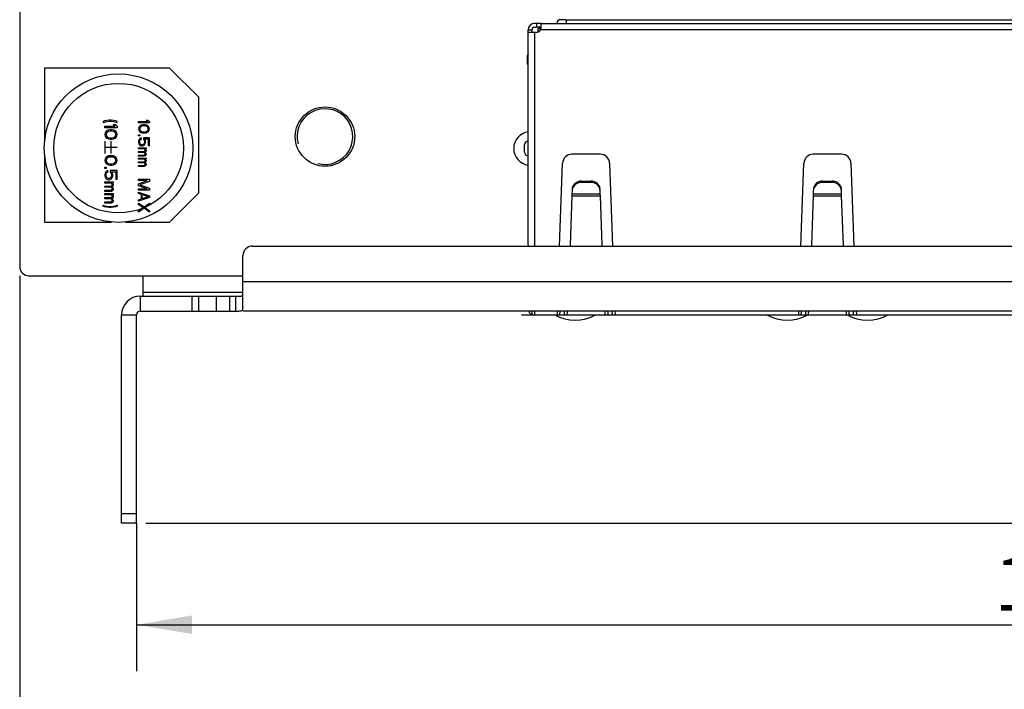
# Model space of a CAD drawing. Header units: millimetres. Extents: x 0 to 420, y 0 to 297.
# Tile 4 of 22: x 142 to 195, y 34 to 70. Entities that reach past the tile are written whole.
import ezdxf
from ezdxf.enums import TextEntityAlignment as Align

# ---------------------------------------------------------------- set-up
doc = ezdxf.new("R2010")
doc.units = ezdxf.units.MM
doc.header["$LTSCALE"] = 23.1
doc.layers.get('0').update_dxf_attribs({"linetype": 'CONTINUOUS'})
doc.layers.add('00_COMPONENTS', color=7, linetype='CONTINUOUS')
doc.layers.add('51__DRAFT_DIMS', color=7, linetype='CONTINUOUS')
doc.styles.get("Standard").update_dxf_attribs({"font": 'simfang.ttf'})
doc.dimstyles.new('DIMSTYLE_1', dxfattribs={"dimtxt": 3, "dimasz": 3, "dimexe": 2.5, "dimexo": 0.5, "dimgap": 0.75, "dimtad": 1, "dimdec": 1, "dimdsep": 46, "dimtxsty": 'STANDARD', "dimblk": '_FILLED', "dimblk1": '_FILLED', "dimblk2": '_FILLED', "dimcen": 0.09, "dimclrt": 3, "dimazin": 2, "dimtp": 0.5, "dimtm": 0.5, "dimtfac": 1, "dimtdec": 1, "dimtofl": 0, "dimtmove": 0, "dimatfit": 3, "dimldrblk": '_FILLED', "dimfxl": 1, "dimtolj": 1, "dimarcsym": 0})
doc.dimstyles.new('DIMSTYLE_2', dxfattribs={"dimtxt": 3, "dimasz": 3, "dimexe": 2.5, "dimexo": 0.5, "dimgap": 0.75, "dimtad": 1, "dimdsep": 46, "dimtxsty": 'STANDARD', "dimblk": '_FILLED', "dimblk1": '_FILLED', "dimblk2": '_FILLED', "dimcen": 0.09, "dimclrt": 3, "dimazin": 2, "dimtp": 0.3, "dimtm": 0.3, "dimtfac": 1, "dimtofl": 0, "dimtmove": 0, "dimatfit": 3, "dimldrblk": '_FILLED', "dimfxl": 1, "dimtolj": 1, "dimarcsym": 0})
doc.dimstyles.new('DIMSTYLE_3', dxfattribs={"dimtxt": 3, "dimasz": 3, "dimexe": 2.5, "dimexo": 0.5, "dimgap": 0.75, "dimtad": 1, "dimdsep": 46, "dimtxsty": 'STANDARD', "dimblk": '_FILLED', "dimblk1": '_FILLED', "dimblk2": '_FILLED', "dimcen": 0.09, "dimclrt": 3, "dimazin": 2, "dimtp": 0.5, "dimtm": 0.5, "dimtfac": 1, "dimtofl": 0, "dimtmove": 0, "dimatfit": 3, "dimldrblk": '_FILLED', "dimfxl": 1, "dimtolj": 1, "dimarcsym": 0})

# ---------------------------------------------------------------- blocks, each defined once
blk = doc.blocks.new('_FILLED')
at = {"color": 0, "linetype": 'ByBlock'}
blk.add_solid([(0, 0), (-1, 0.167), (-1, -0.167)], dxfattribs=at)
blk = doc.blocks.new('*D3')
at = {"layer": '51__DRAFT_DIMS', "color": 4}
for p, q in [((222.921, 224.182), (289.645, 224.182)), ((287.145, 224.182), (287.145, 133.692)), ((287.145, 43.202), (287.145, 133.692)), ((148.891, 43.202), (289.645, 43.202))]:
    blk.add_line(p, q, dxfattribs=at)
at = {"layer": '51__DRAFT_DIMS', "color": 4, "xscale": 3, "yscale": 3, "zscale": 3}
for p, rotation in [((287.145, 224.182), 90), ((287.145, 43.202), 270)]:
    blk.add_blockref('_FILLED', p, dxfattribs=dict(at, rotation=rotation))
at = {"layer": '51__DRAFT_DIMS', "color": 3}
blk.add_text('181', height=3, rotation=90, dxfattribs=at).set_placement((286.395, 133.692), align=Align.CENTER)
blk = doc.blocks.new('*D4')
at = {"layer": '51__DRAFT_DIMS', "color": 4}
for p, q in [((253.251, 114.632), (253.251, 35.228)), ((148.391, 43.202), (148.391, 35.228)), ((148.391, 37.728), (200.821, 37.728)), ((253.251, 37.728), (200.821, 37.728))]:
    blk.add_line(p, q, dxfattribs=at)
at = {"layer": '51__DRAFT_DIMS', "color": 4, "xscale": 3, "yscale": 3, "zscale": 3, "rotation": 180}
blk.add_blockref('_FILLED', (148.391, 37.728), dxfattribs=at)
at = {"layer": '51__DRAFT_DIMS', "color": 4, "xscale": 3, "yscale": 3, "zscale": 3}
blk.add_blockref('_FILLED', (253.251, 37.728), dxfattribs=at)
at = {"layer": '51__DRAFT_DIMS', "color": 3}
blk.add_text('104.86', height=3, dxfattribs=at).set_placement((200.821, 38.478), align=Align.CENTER)
blk = doc.blocks.new('*D5')
at = {"layer": '51__DRAFT_DIMS', "color": 4}
for p, q in [((253.251, 114.632), (253.251, 25.585)), ((142.101, 56.532), (142.101, 25.585)), ((142.101, 28.085), (197.676, 28.085)), ((253.251, 28.085), (197.676, 28.085))]:
    blk.add_line(p, q, dxfattribs=at)
at = {"layer": '51__DRAFT_DIMS', "color": 4, "xscale": 3, "yscale": 3, "zscale": 3, "rotation": 180}
blk.add_blockref('_FILLED', (142.101, 28.085), dxfattribs=at)
at = {"layer": '51__DRAFT_DIMS', "color": 4, "xscale": 3, "yscale": 3, "zscale": 3}
blk.add_blockref('_FILLED', (253.251, 28.085), dxfattribs=at)
at = {"layer": '51__DRAFT_DIMS', "color": 3}
blk.add_text('111.15', height=3, dxfattribs=at).set_placement((197.676, 28.835), align=Align.CENTER)
blk = doc.blocks.new('*D6')
at = {"layer": '51__DRAFT_DIMS', "color": 4}
for p, q in [((142.101, 56.532), (142.101, 14.118)), ((268.406, 54.489), (268.406, 14.118)), ((142.101, 16.618), (205.254, 16.618)), ((268.406, 16.618), (205.254, 16.618))]:
    blk.add_line(p, q, dxfattribs=at)
at = {"layer": '51__DRAFT_DIMS', "color": 4, "xscale": 3, "yscale": 3, "zscale": 3, "rotation": 180}
blk.add_blockref('_FILLED', (142.101, 16.618), dxfattribs=at)
at = {"layer": '51__DRAFT_DIMS', "color": 4, "xscale": 3, "yscale": 3, "zscale": 3}
blk.add_blockref('_FILLED', (268.406, 16.618), dxfattribs=at)
at = {"layer": '51__DRAFT_DIMS', "color": 3}
blk.add_text('126.3', height=3, dxfattribs=at).set_placement((205.254, 17.368), align=Align.CENTER)

msp = doc.modelspace()

# ---------------------------------------------------------------- linework, layer by layer
at = {"layer": '00_COMPONENTS', "color": 7}
for p, q in [((142.101, 109.291), (142.101, 57.032)), ((169.945, 70.132), (169.845, 70.132)), ((170.174, 70.132), (169.945, 70.132)), ((170.174, 70.132), (232.566, 70.132)), ((170.195, 69.9), (170.195, 70.118)), ((171.545, 70.332), (230.995, 70.332)), ((169.495, 58.208), (169.495, 69.782)), ((169.695, 69.768), (169.495, 69.768)), ((169.945, 69.65), (169.495, 69.65)), ((169.695, 69.782), (169.695, 69.768)), ((169.695, 69.768), (169.695, 69.65)), ((169.845, 69.932), (169.945, 69.932)), ((170.174, 69.932), (169.945, 69.932)), ((170.186, 69.832), (170.015, 69.832)), ((170.015, 69.832), (170.015, 69.661)), ((170.195, 69.877), (170.045, 69.877)), ((170.045, 69.877), (170.045, 69.832)), ((170.174, 69.932), (170.195, 69.932)), ((169.495, 68.492), (169.445, 68.372)), ((169.445, 68.372), (169.445, 67.932)), ((169.495, 67.932), (169.445, 67.932)), ((143.445, 67.728), (143.445, 63.789)), ((150.176, 67.728), (143.445, 67.728)), ((151.745, 66.159), (150.176, 67.728)), ((151.745, 60.997), (151.745, 66.159)), ((169.295, 63.192), (169.295, 63.592)), ((143.445, 63.031), (143.445, 59.428)), ((171.191, 58.132), (171.353, 62.6)), ((173.388, 63.082), (171.852, 63.082)), ((173.887, 62.6), (174.049, 58.132)), ((184.191, 58.132), (184.353, 62.6)), ((186.388, 63.082), (184.852, 63.082)), ((186.887, 62.6), (187.049, 58.132)), ((172.879, 61.564), (172.361, 61.564)), ((172.363, 61.632), (172.877, 61.632)), ((185.879, 61.564), (185.361, 61.564)), ((185.363, 61.632), (185.877, 61.632)), ((171.861, 61.11), (171.855, 60.938)), ((173.385, 60.938), (173.379, 61.11)), ((184.861, 61.11), (184.855, 60.938)), ((186.385, 60.938), (186.379, 61.11)), ((150.176, 59.428), (151.745, 60.997)), ((171.851, 60.845), (171.757, 58.189)), ((171.855, 60.938), (171.851, 60.845)), ((173.388, 60.845), (173.385, 60.938)), ((173.482, 58.189), (173.388, 60.845)), ((184.851, 60.845), (184.757, 58.189)), ((184.855, 60.938), (184.851, 60.845)), ((186.388, 60.845), (186.385, 60.938)), ((186.482, 58.189), (186.388, 60.845)), ((143.445, 59.428), (147.048, 59.428)), ((147.806, 59.428), (150.176, 59.428)), ((154.631, 58.132), (248.251, 58.132)), ((171.757, 58.189), (171.755, 58.132)), ((173.484, 58.132), (173.482, 58.189)), ((184.757, 58.189), (184.755, 58.132)), ((186.484, 58.132), (186.482, 58.189)), ((154.131, 54.746), (154.131, 57.632)), ((142.601, 56.532), (154.131, 56.532)), ((148.751, 55.432), (148.751, 56.532)), ((148.591, 55.432), (154.131, 55.432)), ((153.731, 55.432), (153.731, 54.632)), ((147.591, 43.202), (147.591, 54.432)), ((148.391, 43.202), (148.391, 54.432)), ((148.591, 54.632), (153.731, 54.632)), ((248.751, 54.632), (154.131, 54.632)), ((169.845, 54.632), (169.845, 54.449)), ((171.065, 54.632), (171.058, 54.449)), ((174.175, 54.632), (174.182, 54.449)), ((184.065, 54.632), (184.058, 54.449)), ((187.175, 54.632), (187.182, 54.449)), ((148.391, 43.202), (147.591, 43.202))]:
    msp.add_line(p, q, dxfattribs=at)
at = {"layer": '00_COMPONENTS', "color": 4}
for p, q in [((169.945, 70.132), (169.945, 69.932)), ((171.545, 70.332), (171.242, 70.332)), ((171.545, 70.332), (171.545, 70.132)), ((169.845, 69.65), (169.845, 58.132)), ((232.574, 69.782), (170.165, 69.782)), ((146.671, 64.874), (146.6, 64.846)), ((146.6, 64.846), (146.6, 64.79)), ((146.6, 64.79), (146.671, 64.818)), ((146.8, 64.901), (146.671, 64.874)), ((146.671, 64.818), (146.8, 64.846)), ((146.928, 64.915), (146.8, 64.901)), ((146.8, 64.846), (146.928, 64.86)), ((147.028, 64.915), (146.928, 64.915)), ((146.928, 64.86), (147.028, 64.86)), ((147.156, 64.901), (147.028, 64.915)), ((147.028, 64.86), (147.156, 64.846)), ((147.284, 64.874), (147.156, 64.901)), ((147.156, 64.846), (147.284, 64.818)), ((147.355, 64.846), (147.284, 64.874)), ((147.284, 64.818), (147.355, 64.79)), ((147.355, 64.79), (147.355, 64.846)), ((148.505, 64.842), (148.995, 64.842)), ((148.505, 64.768), (148.505, 64.842)), ((149.095, 64.768), (148.505, 64.768)), ((148.995, 64.842), (148.907, 64.915)), ((148.907, 64.915), (149.007, 64.915)), ((149.007, 64.915), (149.095, 64.842)), ((149.095, 64.842), (149.095, 64.768)), ((146.685, 64.594), (147.241, 64.594)), ((146.685, 64.511), (146.685, 64.594)), ((147.355, 64.511), (146.685, 64.511)), ((146.7, 64.231), (146.685, 64.148)), ((146.742, 64.301), (146.7, 64.231)), ((146.785, 64.343), (146.742, 64.301)), ((146.771, 64.218), (146.757, 64.148)), ((146.8, 64.259), (146.771, 64.218)), ((146.842, 64.371), (146.785, 64.343)), ((146.885, 64.315), (146.8, 64.259)), ((146.885, 64.385), (146.842, 64.371)), ((146.956, 64.399), (146.885, 64.385)), ((146.971, 64.329), (146.885, 64.315)), ((147.085, 64.399), (146.956, 64.399)), ((147.07, 64.329), (146.971, 64.329)), ((147.156, 64.315), (147.07, 64.329)), ((147.156, 64.385), (147.085, 64.399)), ((147.241, 64.594), (147.142, 64.678)), ((147.142, 64.678), (147.256, 64.678)), ((147.199, 64.371), (147.156, 64.385)), ((147.241, 64.259), (147.156, 64.315)), ((147.256, 64.343), (147.199, 64.371)), ((147.27, 64.218), (147.241, 64.259)), ((147.256, 64.678), (147.355, 64.594)), ((147.298, 64.301), (147.256, 64.343)), ((147.284, 64.148), (147.27, 64.218)), ((147.341, 64.231), (147.298, 64.301)), ((147.355, 64.148), (147.341, 64.231)), ((147.355, 64.594), (147.355, 64.511)), ((148.518, 64.522), (148.505, 64.448)), ((148.505, 64.448), (148.518, 64.375)), ((148.555, 64.584), (148.518, 64.522)), ((148.518, 64.375), (148.555, 64.313)), ((148.593, 64.62), (148.555, 64.584)), ((148.555, 64.313), (148.593, 64.276)), ((148.58, 64.51), (148.568, 64.448)), ((148.568, 64.448), (148.58, 64.387)), ((148.605, 64.547), (148.58, 64.51)), ((148.58, 64.387), (148.605, 64.35)), ((148.643, 64.645), (148.593, 64.62)), ((148.593, 64.276), (148.643, 64.252)), ((148.681, 64.596), (148.605, 64.547)), ((148.605, 64.35), (148.681, 64.301)), ((148.681, 64.657), (148.643, 64.645)), ((148.643, 64.252), (148.681, 64.239)), ((148.744, 64.67), (148.681, 64.657)), ((148.756, 64.608), (148.681, 64.596)), ((148.681, 64.301), (148.756, 64.289)), ((148.681, 64.239), (148.744, 64.227)), ((148.857, 64.67), (148.744, 64.67)), ((148.744, 64.227), (148.857, 64.227)), ((148.844, 64.608), (148.756, 64.608)), ((148.756, 64.289), (148.844, 64.289)), ((148.919, 64.596), (148.844, 64.608)), ((148.844, 64.289), (148.919, 64.301)), ((148.919, 64.657), (148.857, 64.67)), ((148.857, 64.227), (148.919, 64.239)), ((148.957, 64.645), (148.919, 64.657)), ((148.995, 64.547), (148.919, 64.596)), ((148.919, 64.301), (148.995, 64.35)), ((148.919, 64.239), (148.957, 64.252)), ((149.007, 64.62), (148.957, 64.645)), ((148.957, 64.252), (149.007, 64.276)), ((149.02, 64.51), (148.995, 64.547)), ((148.995, 64.35), (149.02, 64.387)), ((149.045, 64.584), (149.007, 64.62)), ((149.007, 64.276), (149.045, 64.313)), ((149.032, 64.448), (149.02, 64.51)), ((149.02, 64.387), (149.032, 64.448)), ((149.082, 64.522), (149.045, 64.584)), ((149.045, 64.313), (149.082, 64.375)), ((149.095, 64.448), (149.082, 64.522)), ((149.082, 64.375), (149.095, 64.448)), ((146.685, 64.148), (146.7, 64.064)), ((146.685, 63.785), (146.685, 63.115)), ((146.7, 64.064), (146.742, 63.994)), ((146.742, 63.994), (146.785, 63.952)), ((146.757, 64.148), (146.771, 64.078)), ((146.771, 64.078), (146.8, 64.036)), ((146.785, 63.952), (146.842, 63.924)), ((146.8, 64.036), (146.885, 63.98)), ((146.842, 63.924), (146.885, 63.91)), ((146.885, 63.98), (146.971, 63.966)), ((146.885, 63.91), (146.956, 63.896)), ((146.956, 63.896), (147.085, 63.896)), ((146.971, 63.966), (147.07, 63.966)), ((147.02, 63.785), (147.02, 63.115)), ((147.07, 63.966), (147.156, 63.98)), ((147.085, 63.896), (147.156, 63.91)), ((147.156, 63.98), (147.241, 64.036)), ((147.156, 63.91), (147.199, 63.924)), ((147.199, 63.924), (147.256, 63.952)), ((147.241, 64.036), (147.27, 64.078)), ((147.256, 63.952), (147.298, 63.994)), ((147.27, 64.078), (147.284, 64.148)), ((147.298, 63.994), (147.341, 64.064)), ((147.341, 64.064), (147.355, 64.148)), ((148.505, 64.129), (148.568, 64.129)), ((148.505, 64.067), (148.505, 64.129)), ((148.568, 64.067), (148.505, 64.067)), ((148.518, 63.846), (148.505, 63.785)), ((148.505, 63.785), (148.505, 63.711)), ((148.505, 63.711), (148.518, 63.649)), ((148.555, 63.908), (148.518, 63.846)), ((148.605, 63.944), (148.555, 63.908)), ((148.568, 64.129), (148.568, 64.067)), ((148.568, 63.785), (148.58, 63.834)), ((148.568, 63.711), (148.568, 63.785)), ((148.58, 63.662), (148.568, 63.711)), ((148.58, 63.834), (148.605, 63.871)), ((148.605, 63.625), (148.58, 63.662)), ((148.656, 63.969), (148.605, 63.944)), ((148.605, 63.871), (148.656, 63.895)), ((148.656, 63.895), (148.656, 63.969)), ((149.095, 63.969), (148.769, 63.969)), ((148.769, 63.969), (148.769, 63.883)), ((148.769, 63.883), (148.806, 63.834)), ((148.806, 63.662), (148.781, 63.625)), ((148.806, 63.834), (148.819, 63.785)), ((148.819, 63.711), (148.806, 63.662)), ((148.819, 63.785), (148.819, 63.711)), ((148.869, 63.846), (148.831, 63.908)), ((148.831, 63.908), (149.032, 63.908)), ((148.882, 63.785), (148.869, 63.846)), ((148.869, 63.649), (148.882, 63.711)), ((148.882, 63.711), (148.882, 63.785)), ((149.032, 63.908), (149.032, 63.551)), ((149.095, 63.551), (149.095, 63.969)), ((147.355, 63.45), (146.685, 63.45)), ((148.505, 63.428), (148.907, 63.428)), ((148.505, 63.367), (148.505, 63.428)), ((148.819, 63.367), (148.505, 63.367)), ((148.505, 63.231), (148.806, 63.231)), ((148.505, 63.17), (148.505, 63.231)), ((148.806, 63.17), (148.505, 63.17)), ((148.518, 63.649), (148.555, 63.588)), ((148.555, 63.588), (148.605, 63.551)), ((148.643, 63.6), (148.605, 63.625)), ((148.605, 63.551), (148.668, 63.526)), ((148.681, 63.588), (148.643, 63.6)), ((148.668, 63.526), (148.718, 63.526)), ((148.706, 63.588), (148.681, 63.588)), ((148.744, 63.6), (148.706, 63.588)), ((148.718, 63.526), (148.781, 63.551)), ((148.781, 63.625), (148.744, 63.6)), ((148.781, 63.551), (148.831, 63.588)), ((148.806, 63.231), (148.831, 63.244)), ((148.831, 63.158), (148.806, 63.17)), ((148.844, 63.342), (148.819, 63.367)), ((148.831, 63.588), (148.869, 63.649)), ((148.831, 63.244), (148.844, 63.256)), ((148.844, 63.145), (148.831, 63.158)), ((148.857, 63.305), (148.844, 63.342)), ((148.844, 63.256), (148.857, 63.281)), ((148.857, 63.121), (148.844, 63.145)), ((148.857, 63.281), (148.857, 63.305)), ((148.894, 63.219), (148.857, 63.182)), ((148.857, 63.182), (148.894, 63.145)), ((148.869, 63.367), (148.894, 63.342)), ((148.907, 63.367), (148.869, 63.367)), ((148.894, 63.342), (148.907, 63.305)), ((148.907, 63.256), (148.894, 63.219)), ((148.894, 63.145), (148.907, 63.109)), ((148.907, 63.428), (148.907, 63.367)), ((148.907, 63.305), (148.907, 63.256)), ((149.032, 63.551), (149.095, 63.551)), ((146.7, 62.836), (146.685, 62.752)), ((146.685, 62.752), (146.7, 62.668)), ((146.742, 62.905), (146.7, 62.836)), ((146.7, 62.668), (146.742, 62.598)), ((146.785, 62.947), (146.742, 62.905)), ((146.742, 62.598), (146.785, 62.556)), ((146.771, 62.822), (146.757, 62.752)), ((146.757, 62.752), (146.771, 62.682)), ((146.8, 62.864), (146.771, 62.822)), ((146.771, 62.682), (146.8, 62.64)), ((146.842, 62.975), (146.785, 62.947)), ((146.885, 62.919), (146.8, 62.864)), ((146.8, 62.64), (146.885, 62.584)), ((146.885, 62.989), (146.842, 62.975)), ((146.956, 63.003), (146.885, 62.989)), ((146.971, 62.933), (146.885, 62.919)), ((147.085, 63.003), (146.956, 63.003)), ((147.07, 62.933), (146.971, 62.933)), ((147.156, 62.919), (147.07, 62.933)), ((147.156, 62.989), (147.085, 63.003)), ((147.199, 62.975), (147.156, 62.989)), ((147.241, 62.864), (147.156, 62.919)), ((147.156, 62.584), (147.241, 62.64)), ((147.256, 62.947), (147.199, 62.975)), ((147.27, 62.822), (147.241, 62.864)), ((147.241, 62.64), (147.27, 62.682)), ((147.298, 62.905), (147.256, 62.947)), ((147.256, 62.556), (147.298, 62.598)), ((147.284, 62.752), (147.27, 62.822)), ((147.27, 62.682), (147.284, 62.752)), ((147.341, 62.836), (147.298, 62.905)), ((147.298, 62.598), (147.341, 62.668)), ((147.355, 62.752), (147.341, 62.836)), ((147.341, 62.668), (147.355, 62.752)), ((148.505, 63.035), (148.806, 63.035)), ((148.505, 62.973), (148.505, 63.035)), ((148.806, 62.973), (148.505, 62.973)), ((148.505, 62.875), (148.907, 62.875)), ((148.505, 62.814), (148.505, 62.875)), ((148.819, 62.814), (148.505, 62.814)), ((148.505, 62.678), (148.806, 62.678)), ((148.505, 62.617), (148.505, 62.678)), ((148.806, 62.617), (148.505, 62.617)), ((148.806, 63.035), (148.831, 63.047)), ((148.869, 62.998), (148.806, 62.973)), ((148.806, 62.678), (148.831, 62.691)), ((148.831, 62.605), (148.806, 62.617)), ((148.844, 62.789), (148.819, 62.814)), ((148.831, 63.047), (148.844, 63.059)), ((148.831, 62.691), (148.844, 62.703)), ((148.844, 62.592), (148.831, 62.605)), ((148.844, 63.059), (148.857, 63.084)), ((148.857, 62.752), (148.844, 62.789)), ((148.844, 62.703), (148.857, 62.728)), ((148.857, 63.084), (148.857, 63.121)), ((148.857, 62.728), (148.857, 62.752)), ((148.894, 62.666), (148.857, 62.629)), ((148.857, 62.629), (148.894, 62.592)), ((148.894, 63.023), (148.869, 62.998)), ((148.869, 62.814), (148.894, 62.789)), ((148.907, 62.814), (148.869, 62.814)), ((148.907, 63.059), (148.894, 63.023)), ((148.894, 62.789), (148.907, 62.752)), ((148.907, 62.703), (148.894, 62.666)), ((148.907, 63.109), (148.907, 63.059)), ((148.907, 62.875), (148.907, 62.814)), ((148.907, 62.752), (148.907, 62.703)), ((146.685, 62.389), (146.757, 62.389)), ((146.685, 62.319), (146.685, 62.389)), ((146.757, 62.319), (146.685, 62.319)), ((146.7, 62.068), (146.685, 61.998)), ((146.742, 62.138), (146.7, 62.068)), ((146.8, 62.18), (146.742, 62.138)), ((146.757, 62.389), (146.757, 62.319)), ((146.771, 62.054), (146.8, 62.096)), ((146.785, 62.556), (146.842, 62.529)), ((146.857, 62.208), (146.8, 62.18)), ((146.8, 62.096), (146.857, 62.124)), ((146.842, 62.529), (146.885, 62.515)), ((146.857, 62.124), (146.857, 62.208)), ((146.885, 62.584), (146.971, 62.57)), ((146.885, 62.515), (146.956, 62.501)), ((146.956, 62.501), (147.085, 62.501)), ((146.971, 62.57), (147.07, 62.57)), ((147.355, 62.208), (146.985, 62.208)), ((146.985, 62.208), (146.985, 62.11)), ((146.985, 62.11), (147.028, 62.054)), ((147.099, 62.068), (147.056, 62.138)), ((147.056, 62.138), (147.284, 62.138)), ((147.07, 62.57), (147.156, 62.584)), ((147.085, 62.501), (147.156, 62.515)), ((147.113, 61.998), (147.099, 62.068)), ((147.156, 62.515), (147.199, 62.529)), ((147.199, 62.529), (147.256, 62.556)), ((147.284, 62.138), (147.284, 61.733)), ((147.355, 61.733), (147.355, 62.208)), ((148.505, 62.482), (148.806, 62.482)), ((148.505, 62.42), (148.505, 62.482)), ((148.806, 62.42), (148.505, 62.42)), ((148.806, 62.482), (148.831, 62.494)), ((148.869, 62.445), (148.806, 62.42)), ((148.831, 62.494), (148.844, 62.506)), ((148.857, 62.568), (148.844, 62.592)), ((148.844, 62.506), (148.857, 62.531)), ((148.857, 62.531), (148.857, 62.568)), ((148.894, 62.469), (148.869, 62.445)), ((148.894, 62.592), (148.907, 62.555)), ((148.907, 62.506), (148.894, 62.469)), ((148.907, 62.555), (148.907, 62.506)), ((146.685, 61.998), (146.685, 61.914)), ((146.685, 61.914), (146.7, 61.845)), ((146.685, 61.593), (147.142, 61.593)), ((146.685, 61.524), (146.685, 61.593)), ((146.7, 61.845), (146.742, 61.775)), ((146.742, 61.775), (146.8, 61.733)), ((146.757, 61.998), (146.771, 62.054)), ((146.757, 61.914), (146.757, 61.998)), ((146.771, 61.859), (146.757, 61.914)), ((146.8, 61.817), (146.771, 61.859)), ((146.842, 61.789), (146.8, 61.817)), ((146.8, 61.733), (146.871, 61.705)), ((146.885, 61.775), (146.842, 61.789)), ((146.871, 61.705), (146.928, 61.705)), ((146.914, 61.775), (146.885, 61.775)), ((146.956, 61.789), (146.914, 61.775)), ((146.928, 61.705), (146.999, 61.733)), ((146.999, 61.817), (146.956, 61.789)), ((147.028, 61.859), (146.999, 61.817)), ((146.999, 61.733), (147.056, 61.775)), ((147.028, 62.054), (147.042, 61.998)), ((147.042, 61.914), (147.028, 61.859)), ((147.042, 61.998), (147.042, 61.914)), ((147.056, 61.775), (147.099, 61.845)), ((147.099, 61.845), (147.113, 61.914)), ((147.113, 61.914), (147.113, 61.998)), ((147.142, 61.593), (147.142, 61.524)), ((147.284, 61.733), (147.355, 61.733)), ((148.505, 61.732), (149.095, 61.732)), ((148.505, 61.658), (148.505, 61.732)), ((148.969, 61.658), (148.505, 61.658)), ((148.505, 61.486), (148.969, 61.658)), ((149.095, 61.621), (148.568, 61.437)), ((149.095, 61.732), (149.095, 61.621)), ((172.361, 61.564), (172.363, 61.632)), ((172.877, 61.632), (172.879, 61.564)), ((185.361, 61.564), (185.363, 61.632)), ((185.877, 61.632), (185.879, 61.564)), ((147.042, 61.524), (146.685, 61.524)), ((146.685, 61.37), (147.028, 61.37)), ((146.685, 61.3), (146.685, 61.37)), ((147.028, 61.3), (146.685, 61.3)), ((146.685, 61.147), (147.028, 61.147)), ((146.685, 61.077), (146.685, 61.147)), ((147.028, 61.077), (146.685, 61.077)), ((147.028, 61.37), (147.056, 61.384)), ((147.056, 61.286), (147.028, 61.3)), ((147.028, 61.147), (147.056, 61.161)), ((147.099, 61.105), (147.028, 61.077)), ((147.07, 61.496), (147.042, 61.524)), ((147.056, 61.384), (147.07, 61.398)), ((147.07, 61.272), (147.056, 61.286)), ((147.056, 61.161), (147.07, 61.175)), ((147.085, 61.454), (147.07, 61.496)), ((147.07, 61.398), (147.085, 61.426)), ((147.085, 61.244), (147.07, 61.272)), ((147.07, 61.175), (147.085, 61.203)), ((147.085, 61.426), (147.085, 61.454)), ((147.127, 61.356), (147.085, 61.314)), ((147.085, 61.314), (147.127, 61.272)), ((147.085, 61.203), (147.085, 61.244)), ((147.099, 61.524), (147.127, 61.496)), ((147.142, 61.524), (147.099, 61.524)), ((147.127, 61.133), (147.099, 61.105)), ((147.127, 61.496), (147.142, 61.454)), ((147.142, 61.398), (147.127, 61.356)), ((147.127, 61.272), (147.142, 61.23)), ((147.142, 61.175), (147.127, 61.133)), ((147.142, 61.454), (147.142, 61.398)), ((147.142, 61.23), (147.142, 61.175)), ((148.505, 61.388), (148.505, 61.486)), ((148.969, 61.216), (148.505, 61.388)), ((148.505, 61.216), (148.969, 61.216)), ((148.505, 61.142), (148.505, 61.216)), ((149.095, 61.142), (148.505, 61.142)), ((148.505, 61.044), (149.095, 60.847)), ((148.505, 60.97), (148.505, 61.044)), ((148.568, 61.437), (149.095, 61.253)), ((149.095, 61.253), (149.095, 61.142)), ((146.685, 60.965), (147.142, 60.965)), ((146.685, 60.895), (146.685, 60.965)), ((147.042, 60.895), (146.685, 60.895)), ((146.685, 60.742), (147.028, 60.742)), ((146.685, 60.672), (146.685, 60.742)), ((147.028, 60.672), (146.685, 60.672)), ((146.685, 60.519), (147.028, 60.519)), ((146.685, 60.449), (146.685, 60.519)), ((147.028, 60.742), (147.056, 60.756)), ((147.056, 60.658), (147.028, 60.672)), ((147.028, 60.519), (147.056, 60.533)), ((147.099, 60.477), (147.028, 60.449)), ((147.07, 60.868), (147.042, 60.895)), ((147.056, 60.756), (147.07, 60.77)), ((147.07, 60.644), (147.056, 60.658)), ((147.056, 60.533), (147.07, 60.546)), ((147.085, 60.826), (147.07, 60.868)), ((147.07, 60.77), (147.085, 60.798)), ((147.085, 60.616), (147.07, 60.644)), ((147.07, 60.546), (147.085, 60.574)), ((147.085, 60.798), (147.085, 60.826)), ((147.127, 60.728), (147.085, 60.686)), ((147.085, 60.686), (147.127, 60.644)), ((147.085, 60.574), (147.085, 60.616)), ((147.099, 60.895), (147.127, 60.868)), ((147.142, 60.895), (147.099, 60.895)), ((147.127, 60.505), (147.099, 60.477)), ((147.127, 60.868), (147.142, 60.826)), ((147.142, 60.77), (147.127, 60.728)), ((147.127, 60.644), (147.142, 60.602)), ((147.142, 60.546), (147.127, 60.505)), ((147.142, 60.965), (147.142, 60.895)), ((147.142, 60.826), (147.142, 60.77)), ((147.142, 60.602), (147.142, 60.546)), ((148.656, 60.921), (148.505, 60.97)), ((149.095, 60.749), (148.505, 60.552)), ((148.505, 60.626), (148.656, 60.675)), ((148.505, 60.552), (148.505, 60.626)), ((148.656, 60.675), (148.656, 60.921)), ((148.706, 60.908), (149.045, 60.798)), ((148.706, 60.687), (148.706, 60.908)), ((149.045, 60.798), (148.706, 60.687)), ((149.095, 60.847), (149.095, 60.749)), ((171.851, 60.845), (173.388, 60.845)), ((173.385, 60.938), (171.855, 60.938)), ((184.851, 60.845), (186.388, 60.845)), ((186.385, 60.938), (184.855, 60.938)), ((146.6, 60.337), (146.671, 60.309)), ((146.6, 60.281), (146.6, 60.337)), ((146.671, 60.253), (146.6, 60.281)), ((146.671, 60.309), (146.8, 60.281)), ((146.8, 60.225), (146.671, 60.253)), ((147.028, 60.449), (146.685, 60.449)), ((146.8, 60.281), (146.928, 60.267)), ((146.928, 60.211), (146.8, 60.225)), ((146.928, 60.267), (147.028, 60.267)), ((147.028, 60.211), (146.928, 60.211)), ((147.028, 60.267), (147.156, 60.281)), ((147.156, 60.225), (147.028, 60.211)), ((147.156, 60.281), (147.284, 60.309)), ((147.284, 60.253), (147.156, 60.225)), ((147.284, 60.309), (147.355, 60.337)), ((147.355, 60.281), (147.284, 60.253)), ((147.355, 60.337), (147.355, 60.281)), ((148.505, 60.454), (148.806, 60.245)), ((148.505, 60.38), (148.505, 60.454)), ((148.744, 60.208), (148.505, 60.38)), ((148.505, 60.036), (148.744, 60.208)), ((148.806, 60.171), (148.505, 59.962)), ((148.505, 59.962), (148.505, 60.036)), ((148.806, 60.245), (149.095, 60.454)), ((149.095, 59.962), (148.806, 60.171)), ((149.095, 60.38), (148.857, 60.208)), ((148.857, 60.208), (149.095, 60.036)), ((149.095, 60.454), (149.095, 60.38)), ((149.095, 60.036), (149.095, 59.962)), ((154.131, 56.232), (248.751, 56.232)), ((148.591, 55.432), (148.591, 54.632)), ((154.131, 55.632), (148.751, 55.632)), ((151.384, 55.432), (151.384, 54.632)), ((151.738, 55.432), (151.738, 54.632)), ((152.697, 54.632), (152.697, 55.432)), ((153.429, 54.632), (153.429, 55.432)), ((147.591, 54.432), (148.391, 54.432)), ((169.133, 54.432), (233.595, 54.432)), ((169.695, 54.632), (169.695, 54.449)), ((171.207, 54.432), (171.215, 54.632)), ((174.033, 54.432), (174.025, 54.632)), ((184.207, 54.432), (184.215, 54.632)), ((187.033, 54.432), (187.025, 54.632)), ((148.391, 43.702), (147.591, 43.702))]:
    msp.add_line(p, q, dxfattribs=at)
at = {"layer": '00_COMPONENTS', "color": 7}
for centre, radius in [((147.427, 63.41), 4), ((158.551, 64.032), 1.6)]:
    msp.add_circle(centre, radius, dxfattribs=at)
at = {"layer": '00_COMPONENTS', "color": 4}
msp.add_circle((147.427, 63.41), 3.492, dxfattribs=at)
at = {"layer": '00_COMPONENTS', "color": 7}
for centre, radius, start, end in [((169.845, 69.782), 0.35, 90, 180), ((171.245, 70.132), 0.2, 90, 180), ((169.845, 69.782), 0.15, 90, 180), ((169.945, 69.9), 0.25, 270, 360), ((169.62, 63.392), 0.902, 97.9737, 262.0263), ((169.495, 63.592), 0.2, 90, 180), ((169.495, 63.192), 0.2, 180, 270), ((171.852, 62.582), 0.5, 90, 177.93), ((173.388, 62.582), 0.5, 2.07, 90), ((184.852, 62.582), 0.5, 90, 177.93), ((186.388, 62.582), 0.5, 2.07, 90), ((154.631, 57.632), 0.5, 90, 180), ((142.601, 57.032), 0.5, 180.009, 269.991), ((148.591, 54.432), 1, 90, 180), ((148.591, 54.432), 0.2, 90, 180), ((169.795, 54.732), 0.3, 199.2174, 270), ((172.03, 56.289), 2.156, 239.2795, 300.7397), ((183.46, 56.289), 2.156, 239.2795, 300.7397), ((187.78, 56.289), 2.156, 239.2795, 300.7397)]:
    msp.add_arc(centre, radius, start, end, dxfattribs=at)
at = {"layer": '00_COMPONENTS', "color": 4}
msp.add_arc((158.551, 64.032), 1.5, 255, 195, dxfattribs=at)
at = {"layer": '00_COMPONENTS', "color": 7}
for centre, major_axis, ratio, start_param, end_param in [((172.361, 61.094), (0.5, 0), 0.939624, 7.853982, 9.391602), ((172.879, 61.094), (0.5, 0), 0.939624, 6.316361, 7.853982), ((185.361, 61.094), (0.5, 0), 0.939624, 7.853982, 9.391602), ((185.879, 61.094), (0.5, 0), 0.939624, 6.316361, 7.853982), ((169.845, 58.208), (0, 0.35), 1, 1.570796, 1.787396)]:
    msp.add_ellipse(centre, major_axis=major_axis, ratio=ratio, start_param=start_param, end_param=end_param, dxfattribs=at)
for points, knots in [([(170.195, 70.118), (170.195, 70.119), (170.194, 70.123), (170.186, 70.127), (170.18, 70.132), (170.174, 70.132)], [0, 0, 0, 0, 0.167595, 0.350836, 1, 1, 1, 1]), ([(172.363, 61.632), (172.299, 61.632), (172.172, 61.609), (172.008, 61.51), (171.895, 61.36), (171.865, 61.238), (171.863, 61.178)], [0, 0, 0, 0, 0.256996, 0.509997, 0.757196, 1, 1, 1, 1]), ([(173.377, 61.178), (173.375, 61.238), (173.345, 61.36), (173.231, 61.51), (173.068, 61.609), (172.94, 61.632), (172.877, 61.632)], [0, 0, 0, 0, 0.242826, 0.490004, 0.742991, 1, 1, 1, 1]), ([(185.085, 61.553), (185.021, 61.512), (184.91, 61.402), (184.866, 61.252), (184.863, 61.178)], [0, 0, 0, 0, 0.506193, 1, 1, 1, 1]), ([(185.363, 61.632), (185.314, 61.632), (185.216, 61.619), (185.126, 61.579), (185.085, 61.553)], [0, 0, 0, 0, 0.502335, 1, 1, 1, 1]), ([(186.155, 61.553), (186.114, 61.579), (186.024, 61.619), (185.926, 61.632), (185.877, 61.632)], [0, 0, 0, 0, 0.497639, 1, 1, 1, 1]), ([(186.377, 61.178), (186.374, 61.252), (186.33, 61.402), (186.219, 61.512), (186.155, 61.553)], [0, 0, 0, 0, 0.493846, 1, 1, 1, 1]), ([(153.731, 55.432), (153.79, 55.432), (153.873, 55.432), (153.975, 55.434), (154.033, 55.438), (154.076, 55.447), (154.105, 55.456), (154.127, 55.468), (154.13, 55.482), (154.131, 55.489)], [0, 0, 0, 0, 0.417252, 0.594971, 0.727823, 0.831916, 0.905721, 0.949409, 1, 1, 1, 1]), ([(153.731, 54.632), (153.752, 54.632), (153.794, 54.632), (153.868, 54.633), (153.952, 54.634), (154.036, 54.643), (154.113, 54.673), (154.129, 54.723), (154.131, 54.746)], [0, 0, 0, 0, 0.137528, 0.2771, 0.490226, 0.688954, 0.845867, 1, 1, 1, 1]), ([(169.807, 54.432), (169.812, 54.432), (169.821, 54.435), (169.832, 54.44), (169.839, 54.443), (169.844, 54.445), (169.844, 54.446)], [0, 0, 0, 0, 0.369012, 0.671424, 0.87946, 1, 1, 1, 1]), ([(171.058, 54.449), (171.058, 54.447), (171.059, 54.441), (171.068, 54.435), (171.08, 54.433), (171.09, 54.432), (171.096, 54.432)], [0, 0, 0, 0, 0.179811, 0.372971, 0.641116, 1, 1, 1, 1]), ([(171.453, 54.432), (171.472, 54.432), (171.508, 54.432), (171.551, 54.433), (171.578, 54.438), (171.593, 54.444), (171.602, 54.454), (171.604, 54.462), (171.605, 54.466)], [0, 0, 0, 0, 0.352183, 0.64903, 0.763302, 0.853781, 0.92771, 1, 1, 1, 1]), ([(171.605, 54.466), (171.606, 54.492), (171.611, 54.547), (171.613, 54.603), (171.614, 54.632)], [0, 0, 0, 0, 0.464727, 1, 1, 1, 1]), ([(173.626, 54.632), (173.627, 54.603), (173.629, 54.547), (173.634, 54.492), (173.635, 54.466)], [0, 0, 0, 0, 0.536784, 1, 1, 1, 1]), ([(173.635, 54.466), (173.636, 54.462), (173.638, 54.454), (173.647, 54.444), (173.662, 54.438), (173.689, 54.433), (173.732, 54.432), (173.768, 54.432), (173.787, 54.432)], [0, 0, 0, 0, 0.072278, 0.146107, 0.236562, 0.350885, 0.647766, 1, 1, 1, 1]), ([(174.144, 54.432), (174.15, 54.432), (174.16, 54.433), (174.172, 54.435), (174.181, 54.441), (174.182, 54.447), (174.182, 54.449)], [0, 0, 0, 0, 0.358845, 0.626935, 0.820125, 1, 1, 1, 1]), ([(184.058, 54.449), (184.058, 54.447), (184.059, 54.441), (184.068, 54.435), (184.08, 54.433), (184.09, 54.432), (184.096, 54.432)], [0, 0, 0, 0, 0.179811, 0.372971, 0.641116, 1, 1, 1, 1]), ([(184.453, 54.432), (184.472, 54.432), (184.508, 54.432), (184.551, 54.433), (184.578, 54.438), (184.593, 54.444), (184.602, 54.454), (184.604, 54.462), (184.605, 54.466)], [0, 0, 0, 0, 0.352183, 0.64903, 0.763302, 0.853781, 0.92771, 1, 1, 1, 1]), ([(184.605, 54.466), (184.606, 54.492), (184.611, 54.547), (184.613, 54.603), (184.614, 54.632)], [0, 0, 0, 0, 0.464727, 1, 1, 1, 1]), ([(186.626, 54.632), (186.627, 54.603), (186.629, 54.547), (186.634, 54.492), (186.635, 54.466)], [0, 0, 0, 0, 0.536784, 1, 1, 1, 1]), ([(186.635, 54.466), (186.636, 54.462), (186.638, 54.454), (186.647, 54.444), (186.662, 54.438), (186.689, 54.433), (186.732, 54.432), (186.768, 54.432), (186.787, 54.432)], [0, 0, 0, 0, 0.072278, 0.146107, 0.236562, 0.350885, 0.647766, 1, 1, 1, 1]), ([(187.144, 54.432), (187.15, 54.432), (187.16, 54.433), (187.172, 54.435), (187.181, 54.441), (187.182, 54.447), (187.182, 54.449)], [0, 0, 0, 0, 0.358885, 0.627029, 0.820189, 1, 1, 1, 1])]:
    msp.add_open_spline(points, degree=3, knots=knots, dxfattribs=at)
msp.add_open_spline([(169.844, 54.446), (169.845, 54.447), (169.845, 54.448), (169.845, 54.449)], degree=3, dxfattribs=at)
at = {"layer": '00_COMPONENTS', "color": 4}
for points in [[(171.453, 54.432), (171.455, 54.449), (171.459, 54.49), (171.456, 54.557), (171.46, 54.607), (171.463, 54.632)], [(173.777, 54.632), (173.779, 54.616), (173.783, 54.574), (173.78, 54.507), (173.784, 54.457), (173.787, 54.432)], [(184.453, 54.432), (184.455, 54.449), (184.459, 54.49), (184.456, 54.557), (184.46, 54.607), (184.463, 54.632)], [(186.777, 54.632), (186.779, 54.616), (186.783, 54.574), (186.78, 54.507), (186.784, 54.457), (186.787, 54.432)]]:
    msp.add_open_spline(points, degree=3, knots=[0, 0, 0, 0, 0.250091, 0.625066, 1, 1, 1, 1], dxfattribs=at)

# ---------------------------------------------------------------- dimensions: what is measured, and where the dimension line sits
at = {"layer": '51__DRAFT_DIMS', "color": 4}
for base, p1, p2, angle, dimstyle, picture, middle in [((287.145, 43.202), (222.421, 224.182), (148.391, 43.202), 270, 'DIMSTYLE_1', '*D3', (287.145, 133.686)), ((142.101, 28.085), (253.251, 115.132), (142.101, 57.032), 180, 'DIMSTYLE_2', '*D5', (197.75, 28.085))]:
    dim = msp.add_linear_dim(base=base, p1=p1, p2=p2, angle=angle, dimstyle=dimstyle, dxfattribs=at)
    dim.commit()
    dim.dimension.update_dxf_attribs({"geometry": picture, "text_midpoint": middle, "dimtype": 160})
for base, p1, p2, dimstyle, picture, middle in [((253.251, 37.728), (148.391, 43.702), (253.251, 115.132), 'DIMSTYLE_2', '*D4', (200.924, 37.728)), ((268.40638, 16.61816), (142.10144, 57.03219), (268.40638, 54.9893), 'DIMSTYLE_3', '*D6', (205.33008, 16.61816))]:
    dim = msp.add_linear_dim(base=base, p1=p1, p2=p2, dimstyle=dimstyle, dxfattribs=at)
    dim.commit()
    dim.dimension.update_dxf_attribs({"geometry": picture, "text_midpoint": middle, "dimtype": 160})

doc.saveas('drawing.dxf')
